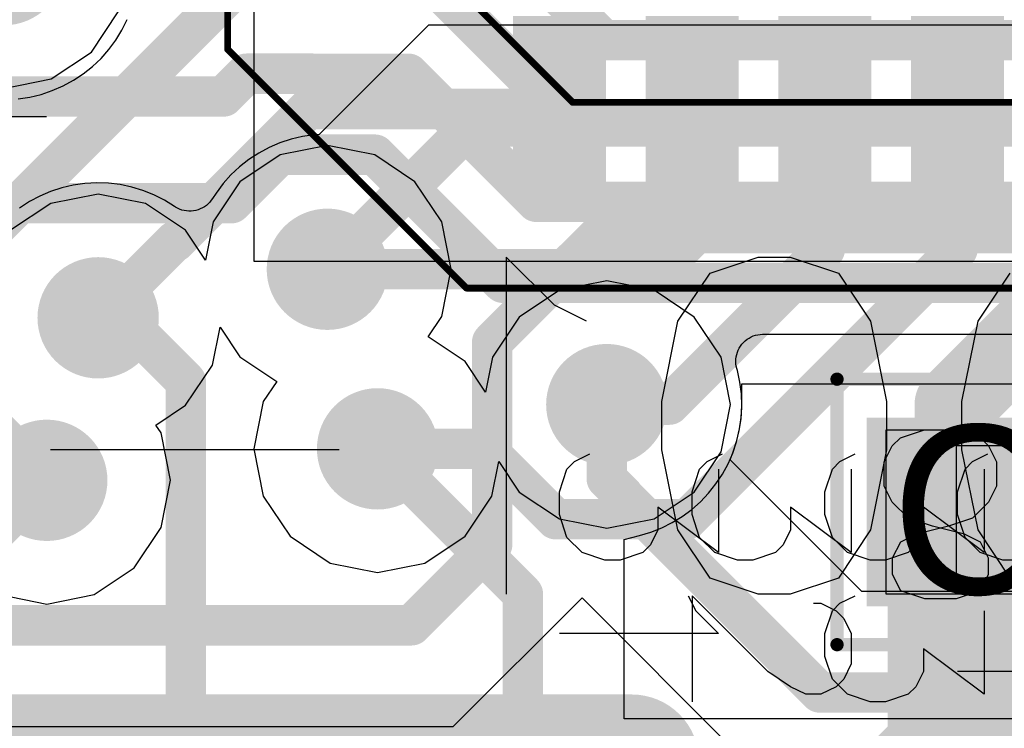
# Model space of a CAD drawing. Header units: millimetres. Extents: x 0 to 559, y 0 to 433.
# Tile 10 of 65: x 86.37 to 90.08, y 90.98 to 93.65. Entities that reach past the tile are written whole.
import ezdxf

# ---------------------------------------------------------------- set-up
doc = ezdxf.new("R2010")
doc.units = ezdxf.units.MM
for name, color, linetype in [('BottomLayer', 5, 'Continuous'), ('BottomOverlay', 54, 'Continuous'), ('BottomSolder', 6, 'Continuous'), ('Mechanical10', 56, 'Continuous'), ('Mechanical11', 56, 'Continuous'), ('Mechanical12', 56, 'Continuous'), ('Mechanical9', 56, 'Continuous'), ('MidLayer1', 16, 'Continuous'), ('MidLayer2', 76, 'Continuous'), ('MultiLayer', 9, 'Continuous'), ('TopLayer', 1, 'Continuous'), ('TopOverlay', 2, 'Continuous'), ('TopPaste', 8, 'Continuous'), ('TopSolder', 216, 'Continuous'), ('ViaHoleLayer', 16, 'Continuous')]:
    doc.layers.add(name, color=color, linetype=linetype)

# ---------------------------------------------------------------- blocks, each defined once
blk = doc.blocks.new('NCS36510_98')
at = {"layer": 'Mechanical10', "const_width": 0.0254}
for points in [[(-2.199894, 2.800096), (-2.800096, 2.199894)], [(-2.800096, 2.199894), (-2.800096, -2.800096)]]:
    blk.add_lwpolyline(points, dxfattribs=at)
at = {"layer": 'Mechanical10', "const_width": 0.0127}
blk.add_lwpolyline([(-2.806446, 2.199894, 1), (-2.793746, 2.199894, 1)], format="xyb", close=True, dxfattribs=at)
blk.add_lwpolyline([(-2.806446, 2.199894, 1), (-2.793746, 2.199894, 1)], format="xyb", close=True, dxfattribs=at)
at = {"layer": 'Mechanical12'}
for p, q in [((-3.400044, -3.400044), (-3.400044, 3.400044)), ((-3.400044, 3.400044), (3.400044, 3.400044))]:
    blk.add_line(p, q, dxfattribs=at)
at = {"layer": 'Mechanical9'}
for p, q in [((-2.85483046, 4.1820846), (-2.85483046, 4.49627752)), ((-4.80189794, 1.65011354), (-4.80189794, 2.249932)), ((-4.43915038, 2.2213697), (-4.353463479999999, 2.249932)), ((-4.353463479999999, 2.249932), (-4.26777404, 2.249932)), ((-4.26777404, 2.249932), (-4.1820846, 2.2213697)), ((-4.49627752, 2.16424256), (-4.43915038, 2.2213697)), ((-4.1820846, 2.2213697), (-4.1535223, 2.1928074)), ((-4.1535223, 2.1928074), (-4.12496, 2.13568026)), ((-4.52483982, 2.07855566), (-4.49627752, 2.16424256)), ((-4.52483982, 2.02142852), (-4.52483982, 2.07855566)), ((-4.49627752, 1.93574162), (-4.52483982, 2.02142852)), ((-4.46771522, 1.90717678), (-4.49627752, 1.93574162)), ((-4.41058808, 1.87861448), (-4.46771522, 1.90717678)), ((-4.49627752, 1.65011354), (-4.32489864, 1.87861448)), ((-4.32489864, 1.87861448), (-4.41058808, 1.87861448)), ((-4.6590839, 1.75006), (-5.058963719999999, 1.75006)), ((-4.94471198, 1.46443192), (-4.6590839, 1.75006)), ((-4.6590839, 1.76436274), (-4.7162085, 1.73580044)), ((-4.43915038, 1.7214977), (-4.353463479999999, 1.75006)), ((-4.353463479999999, 1.75006), (-4.26777404, 1.75006)), ((-4.26777404, 1.75006), (-4.1820846, 1.7214977)), ((-4.7162085, 1.73580044), (-4.80189794, 1.65011354)), ((-4.49627752, 1.66437056), (-4.43915038, 1.7214977)), ((-4.1820846, 1.7214977), (-4.1535223, 1.6929354)), ((-4.1535223, 1.6929354), (-4.12496, 1.63580826)), ((-4.52483982, 1.57868366), (-4.49627752, 1.66437056)), ((-4.1820846, 1.65011354), (-4.49627752, 1.65011354)), ((-4.52483982, 1.52155652), (-4.52483982, 1.57868366)), ((-4.49627752, 1.43586962), (-4.52483982, 1.52155652)), ((-5.00183912, 1.37874248), (-4.94471198, 1.46443192)), ((-4.46771522, 1.40730478), (-4.49627752, 1.43586962)), ((-5.03040142, 1.32161788), (-5.00183912, 1.37874248)), ((-4.49627752, 1.15024154), (-4.32489864, 1.37874248)), ((-4.41058808, 1.37874248), (-4.46771522, 1.40730478)), ((-4.32489864, 1.37874248), (-4.41058808, 1.37874248)), ((-5.03040142, 1.26449074), (-5.03040142, 1.32161788)), ((-5.00183912, 1.20736614), (-5.03040142, 1.26449074)), ((-4.6876462, 1.26449074), (-4.7162085, 1.20736614)), ((-4.6876462, 1.29305558), (-4.6876462, 1.26449074)), ((-4.97327428, 1.2213717), (-4.887587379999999, 1.249934)), ((-4.887587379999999, 1.249934), (-4.80189794, 1.249934)), ((-4.80189794, 1.249934), (-4.7162085, 1.2213717)), ((-4.43915038, 1.2213717), (-4.353463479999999, 1.249934)), ((-4.353463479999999, 1.249934), (-4.26777404, 1.249934)), ((-4.26777404, 1.249934), (-4.1820846, 1.2213717)), ((-5.03040142, 1.16424456), (-4.97327428, 1.2213717)), ((-4.97327428, 1.17880384), (-5.00183912, 1.20736614)), ((-4.7162085, 1.20736614), (-4.74477334, 1.17880384)), ((-4.7162085, 1.2213717), (-4.6876462, 1.1928094)), ((-4.6876462, 1.1928094), (-4.6590839, 1.13568226)), ((-4.49627752, 1.16424456), (-4.43915038, 1.2213717)), ((-4.1820846, 1.2213717), (-4.1535223, 1.1928094)), ((-4.1535223, 1.1928094), (-4.12496, 1.13568226)), ((-5.058963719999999, 1.07855766), (-5.03040142, 1.16424456)), ((-4.916149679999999, 1.15024154), (-4.97327428, 1.17880384)), ((-4.80189794, 1.15024154), (-4.916149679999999, 1.15024154)), ((-4.74477334, 1.17880384), (-4.80189794, 1.15024154)), ((-4.52483982, 1.07855766), (-4.49627752, 1.16424456)), ((-4.1820846, 1.15024154), (-4.49627752, 1.15024154)), ((-5.058963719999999, 1.02143052), (-5.058963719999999, 1.07855766)), ((-4.52483982, 1.02143052), (-4.52483982, 1.07855766)), ((-5.03040142, 0.93574362), (-5.058963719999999, 1.02143052)), ((-4.49627752, 0.93574362), (-4.52483982, 1.02143052)), ((-5.00183912, 0.90717878), (-5.03040142, 0.93574362)), ((-4.46771522, 0.90717878), (-4.49627752, 0.93574362)), ((-4.94471198, 0.8786164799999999), (-5.00183912, 0.90717878)), ((-4.41058808, 0.8786164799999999), (-4.46771522, 0.90717878)), ((-5.03040142, 0.6501155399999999), (-4.85902254, 0.8786164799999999)), ((-4.85902254, 0.8786164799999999), (-4.94471198, 0.8786164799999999)), ((-4.49627752, 0.6501155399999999), (-4.32489864, 0.8786164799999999)), ((-4.32489864, 0.8786164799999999), (-4.41058808, 0.8786164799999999)), ((-4.94471198, 0.15024354), (-4.94471198, 0.750062)), ((-4.43915038, 0.7214997), (-4.353463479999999, 0.750062)), ((-4.353463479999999, 0.750062), (-4.26777404, 0.750062)), ((-4.26777404, 0.750062), (-4.1820846, 0.7214997)), ((-4.49627752, 0.66437256), (-4.43915038, 0.7214997)), ((-4.1820846, 0.7214997), (-4.1535223, 0.6929373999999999)), ((-4.1535223, 0.6929373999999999), (-4.12496, 0.63581026)), ((-4.7162085, 0.6501155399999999), (-5.03040142, 0.6501155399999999)), ((-4.52483982, 0.57868566), (-4.49627752, 0.66437256)), ((-4.1820846, 0.6501155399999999), (-4.49627752, 0.6501155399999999)), ((-4.52483982, 0.52155852), (-4.52483982, 0.57868566))]:
    blk.add_line(p, q, dxfattribs=at)
at = {"layer": 'TopLayer'}
for points in [[(-3.149981, 2.399919), (-3.149981, 2.099945), (-2.499995, 2.399919), (-2.499995, 2.099945)], [(-3.149981, 1.900047), (-3.149981, 1.600073), (-2.499995, 1.900047), (-2.499995, 1.600073)], [(-3.149981, 1.399921), (-3.149981, 1.099947), (-2.499995, 1.399921), (-2.499995, 1.099947)], [(-3.149981, 0.900049), (-3.149981, 0.6000749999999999), (-2.499995, 0.900049), (-2.499995, 0.6000749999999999)]]:
    blk.add_solid(points, dxfattribs=at)
at = {"layer": 'TopOverlay', "const_width": 0.0254}
for points in [[(-2.599944, 3.50012), (-3.50012, 2.599944)], [(-2.599944, 3.50012), (-2.100072, 3.50012)], [(-3.50012, 2.599944), (-3.50012, -3.50012)]]:
    blk.add_lwpolyline(points, dxfattribs=at)
at = {"layer": 'TopOverlay', "const_width": 0.0127}
for points in [[(-2.606294, 3.50012, 1), (-2.593594, 3.50012, 1)], [(-2.606294, 3.50012, 1), (-2.593594, 3.50012, 1)], [(-3.50647, 2.599944, 1), (-3.49377, 2.599944, 1)], [(-3.50647, 2.599944, 1), (-3.49377, 2.599944, 1)]]:
    blk.add_lwpolyline(points, format="xyb", close=True, dxfattribs=at)
at = {"layer": 'TopPaste'}
for points in [[(-3.149981, 2.399919), (-3.149981, 2.099945), (-2.499995, 2.399919), (-2.499995, 2.099945)], [(-3.149981, 1.900047), (-3.149981, 1.600073), (-2.499995, 1.900047), (-2.499995, 1.600073)], [(-3.149981, 1.399921), (-3.149981, 1.099947), (-2.499995, 1.399921), (-2.499995, 1.099947)], [(-3.149981, 0.900049), (-3.149981, 0.6000749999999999), (-2.499995, 0.900049), (-2.499995, 0.6000749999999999)]]:
    blk.add_solid(points, dxfattribs=at)
at = {"layer": 'TopSolder'}
for points in [[(-3.175381, 2.425319), (-3.175381, 2.074545), (-2.474595, 2.425319), (-2.474595, 2.074545)], [(-3.175381, 1.925447), (-3.175381, 1.574673), (-2.474595, 1.925447), (-2.474595, 1.574673)], [(-3.175381, 1.425321), (-3.175381, 1.074547), (-2.474595, 1.425321), (-2.474595, 1.074547)], [(-3.175381, 0.925449), (-3.175381, 0.5746749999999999), (-2.474595, 0.925449), (-2.474595, 0.5746749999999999)]]:
    blk.add_solid(points, dxfattribs=at)
blk = doc.blocks.new('C_0402_110')
at = {"layer": 'Mechanical10', "const_width": 0.050038}
for points in [[(-0.9499599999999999, 0.500126), (-0.9499599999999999, -0.500126)], [(0.9499599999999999, 0.500126), (-0.9499599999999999, 0.500126)], [(0.9499599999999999, 0.500126), (0.9499599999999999, -0.500126)], [(0.9499599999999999, -0.500126), (-0.9499599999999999, -0.500126)]]:
    blk.add_lwpolyline(points, dxfattribs=at)
at = {"layer": 'Mechanical10', "const_width": 0.025019}
for points in [[(-0.9624695, 0.500126, 1), (-0.9374505, 0.500126, 1)], [(-0.9624695, 0.500126, 1), (-0.9374505, 0.500126, 1)], [(0.9374505, 0.500126, 1), (0.9624695, 0.500126, 1)], [(0.9374505, 0.500126, 1), (0.9624695, 0.500126, 1)], [(-0.9624695, -0.500126, 1), (-0.9374505, -0.500126, 1)], [(-0.9624695, -0.500126, 1), (-0.9374505, -0.500126, 1)], [(0.9374505, -0.500126, 1), (0.9624695, -0.500126, 1)], [(0.9374505, -0.500126, 1), (0.9624695, -0.500126, 1)]]:
    blk.add_lwpolyline(points, format="xyb", close=True, dxfattribs=at)
at = {"layer": 'Mechanical11'}
for p, q in [((-0.765048, -0.30988), (-0.765048, 0.30988)), ((-0.765048, 0.30988), (-0.115062, 0.30988)), ((-0.115062, 0.30988), (0.115062, 0.30988)), ((0.115062, 0.30988), (0.765048, 0.30988)), ((0.765048, 0.30988), (0.765048, -0.30988)), ((-0.765048, -0.30988), (-0.765048, -0.30988)), ((-0.115062, -0.30988), (-0.765048, -0.30988)), ((0.115062, -0.30988), (-0.115062, -0.30988)), ((0.765048, -0.30988), (0.115062, -0.30988))]:
    blk.add_line(p, q, dxfattribs=at)
at = {"layer": 'Mechanical12'}
for p, q in [((-0.500126, -0.249936), (-0.500126, 0.249936)), ((-0.500126, 0.249936), (0.500126, 0.249936)), ((0.500126, 0.249936), (0.500126, -0.249936)), ((-0.500126, -0.249936), (-0.500126, -0.249936)), ((0.500126, -0.249936), (-0.500126, -0.249936))]:
    blk.add_line(p, q, dxfattribs=at)
at = {"layer": 'Mechanical9'}
for p, q in [((-1.016, 0), (-1.43924274, 0)), ((-1.31831588, -0.30231588), (-1.016, 0)), ((-0.15115794, -0.6348628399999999), (-0.15115794, 0)), ((-1.37878058, -0.39301166), (-1.31831588, -0.30231588)), ((-1.40901166, -0.45347382), (-1.37878058, -0.39301166)), ((-1.40901166, -0.51393852), (-1.40901166, -0.45347382)), ((-1.37878058, -0.57440068), (-1.40901166, -0.51393852)), ((-1.04623108, -0.51393852), (-1.07646216, -0.57440068)), ((-1.04623108, -0.4837049), (-1.04623108, -0.51393852)), ((0, -0.51393852), (-0.06046215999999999, -0.5441695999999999)), ((-0.06046215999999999, -0.5441695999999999), (-0.15115794, -0.6348628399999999)), ((-1.34854696, -0.60463176), (-1.37878058, -0.57440068)), ((-1.07646216, -0.57440068), (-1.10669578, -0.60463176)), ((-1.2880848, -0.6348628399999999), (-1.34854696, -0.60463176)), ((-1.10669578, -0.60463176), (-1.16715794, -0.6348628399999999)), ((-1.16715794, -0.6348628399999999), (-1.2880848, -0.6348628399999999))]:
    blk.add_line(p, q, dxfattribs=at)
at = {"layer": 'TopLayer'}
for points in [[(-0.2032, 0.3302), (-0.8128, 0.3302), (-0.2032, -0.3302), (-0.8128, -0.3302)], [(0.8128, 0.3302), (0.2032, 0.3302), (0.8128, -0.3302), (0.2032, -0.3302)]]:
    blk.add_solid(points, dxfattribs=at)
at = {"layer": 'TopOverlay'}
for p, q in [((-0.56740298, 0.32574484), (-0.6278651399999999, 0.29551376)), ((-0.44647612, 0.32574484), (-0.56740298, 0.32574484)), ((-0.38601142, 0.29551376), (-0.44647612, 0.32574484)), ((-0.05648959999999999, 0.2350516), (0.03420618, 0.32574484)), ((0.03420618, 0.32574484), (0.03420618, -0.309118)), ((0.49977294, 0.32574484), (0.40907716, 0.29551376)), ((0.6206997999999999, 0.32574484), (0.49977294, 0.32574484)), ((0.7113955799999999, 0.29551376), (0.6206997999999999, 0.32574484)), ((-0.6278651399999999, 0.29551376), (-0.68832984, 0.2350516)), ((-0.32554926, 0.2350516), (-0.38601142, 0.29551376)), ((0.40907716, 0.29551376), (0.37884608, 0.2350516)), ((0.74162666, 0.2350516), (0.7113955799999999, 0.29551376)), ((-0.68832984, 0.2350516), (-0.7185609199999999, 0.1745869)), ((-0.29531818, 0.1745869), (-0.32554926, 0.2350516)), ((-0.11695176, 0.20482052), (-0.05648959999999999, 0.2350516)), ((0.37884608, 0.2350516), (0.37884608, 0.1745869)), ((0.74162666, 0.1745869), (0.74162666, 0.2350516)), ((-0.7185609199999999, 0.1745869), (-0.748792, 0.08389366)), ((0.37884608, 0.1745869), (0.40907716, 0.11412474)), ((0.7113955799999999, 0.11412474), (0.74162666, 0.1745869)), ((0.40907716, 0.11412474), (0.46954186, 0.08389366)), ((0.65093088, 0.08389366), (0.7113955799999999, 0.11412474)), ((-0.748792, 0.08389366), (-0.748792, -0.06726428)), ((0.46954186, 0.08389366), (0.59046872, 0.05366257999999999)), ((0.53000402, 0.05366257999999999), (0.65093088, 0.08389366)), ((0.43931078, 0.02342896), (0.53000402, 0.05366257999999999)), ((0.59046872, 0.05366257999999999), (0.68116196, 0.02342896)), ((0.37884608, -0.0370332), (0.43931078, 0.02342896)), ((0.68116196, 0.02342896), (0.74162666, -0.0370332)), ((0.348615, -0.0974979), (0.37884608, -0.0370332)), ((0.74162666, -0.0370332), (0.77185774, -0.0974979)), ((-0.748792, -0.06726428), (-0.7185609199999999, -0.15796006)), ((0.348615, -0.18819114), (0.348615, -0.0974979)), ((0.77185774, -0.0974979), (0.77185774, -0.18819114)), ((-0.7185609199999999, -0.15796006), (-0.68832984, -0.21842222)), ((-0.32554926, -0.21842222), (-0.29531818, -0.15796006)), ((-0.68832984, -0.21842222), (-0.6278651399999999, -0.27888692)), ((-0.38601142, -0.27888692), (-0.32554926, -0.21842222)), ((0.37884608, -0.24865584), (0.348615, -0.18819114)), ((0.77185774, -0.18819114), (0.74162666, -0.24865584)), ((0.40907716, -0.27888692), (0.37884608, -0.24865584)), ((0.74162666, -0.24865584), (0.7113955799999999, -0.27888692)), ((-0.6278651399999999, -0.27888692), (-0.56740298, -0.309118)), ((-0.44647612, -0.309118), (-0.38601142, -0.27888692)), ((0.49977294, -0.309118), (0.40907716, -0.27888692)), ((0.7113955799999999, -0.27888692), (0.6206997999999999, -0.309118)), ((-0.56740298, -0.309118), (-0.44647612, -0.309118)), ((0.6206997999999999, -0.309118), (0.49977294, -0.309118))]:
    blk.add_line(p, q, dxfattribs=at)
at = {"layer": 'TopPaste'}
for points in [[(-0.2032, 0.3302), (-0.8128, 0.3302), (-0.2032, -0.3302), (-0.8128, -0.3302)], [(0.8128, 0.3302), (0.2032, 0.3302), (0.8128, -0.3302), (0.2032, -0.3302)]]:
    blk.add_solid(points, dxfattribs=at)
at = {"layer": 'TopSolder'}
for points in [[(-0.1778, 0.3556), (-0.8382, 0.3556), (-0.1778, -0.3556), (-0.8382, -0.3556)], [(0.8382, 0.3556), (0.1778, 0.3556), (0.8382, -0.3556), (0.1778, -0.3556)]]:
    blk.add_solid(points, dxfattribs=at)

msp = doc.modelspace()

# ---------------------------------------------------------------- linework, layer by layer
at = {"layer": 'BottomLayer'}
for p, q in [((89.089738, 92.201492), (89.089738, 92.277692)), ((89.089738, 92.277692), (91.54921999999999, 92.277692)), ((89.08694145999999, 92.14670674), (89.08965925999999, 92.19098402)), ((89.08965925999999, 92.19098402), (89.089738, 92.201492)), ((89.08037556, 92.10283331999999), (89.08694145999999, 92.14670674)), ((89.07000982, 92.05969904), (89.08037556, 92.10283331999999)), ((89.05592297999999, 92.01763156), (89.07000982, 92.05969904)), ((89.03822679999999, 91.97695345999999), (89.05592297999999, 92.01763156)), ((89.01705082, 91.93797208), (89.03822679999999, 91.97695345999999)), ((88.9925576, 91.90098714), (89.01705082, 91.93797208)), ((88.96493509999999, 91.86627295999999), (88.9925576, 91.90098714)), ((88.9343916, 91.83410131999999), (88.96493509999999, 91.86627295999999)), ((88.90115824, 91.80471351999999), (88.9343916, 91.83410131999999)), ((88.82766334, 91.7551632), (88.86549409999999, 91.77833562)), ((88.86549409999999, 91.77833562), (88.90115824, 91.80471351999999)), ((88.78795806, 91.73537913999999), (88.82766334, 91.7551632)), ((88.646508, 91.692222), (88.704166, 91.706446)), ((88.70414314, 91.70653743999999), (88.74668052, 91.71912822)), ((88.704166, 91.706446), (88.70414314, 91.70653743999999)), ((88.74668052, 91.71912822), (88.78795806, 91.73537913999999)), ((88.646508, 91.016328), (88.646508, 91.692222)), ((90.34017999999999, 91.016328), (88.646508, 91.016328))]:
    msp.add_line(p, q, dxfattribs=at)
at = {"layer": 'BottomLayer', "const_width": 0.1524}
for points in [[(88.086946, 94.05619999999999), (88.56954599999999, 93.5736)], [(87.960454, 93.75139999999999), (88.44305399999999, 93.2688)], [(88.56954599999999, 93.5736), (94.13239999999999, 93.5736)], [(87.13749399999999, 93.361256), (87.223092, 93.446854)], [(87.223092, 93.446854), (87.475568, 93.446854)], [(87.475568, 93.446854), (87.475822, 93.44659999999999)], [(87.475822, 93.44659999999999), (87.833962, 93.44659999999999)], [(87.833962, 93.44659999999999), (88.31656199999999, 92.964)], [(86.195408, 93.361256), (87.13749399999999, 93.361256)], [(88.44305399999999, 93.2688), (94.25889199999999, 93.2688)], [(87.16645, 92.95891999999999), (87.34933, 93.14179999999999)], [(87.34933, 93.14179999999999), (87.70747, 93.14179999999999)], [(87.70747, 93.14179999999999), (88.19006999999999, 92.6592)], [(88.31656199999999, 92.964), (94.38538399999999, 92.964)], [(86.16645199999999, 92.95891999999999), (87.16645, 92.95891999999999)], [(88.19006999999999, 92.6592), (91.707208, 92.6592)], [(86.6648, 92.52712), (86.755478, 92.52712)], [(86.755478, 92.52712), (86.99499999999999, 92.28759799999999)], [(86.99499999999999, 90.210894), (86.99499999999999, 92.28759799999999)], [(87.71763, 92.033344), (88.265, 91.485974)], [(85.725, 91.16847399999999), (86.47125199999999, 91.914726)], [(88.265, 90.210894), (88.265, 91.485974)]]:
    msp.add_lwpolyline(points, dxfattribs=at)
at = {"layer": 'BottomLayer'}
for points, const_width in [([(88.53144599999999, 93.5736, 1), (88.60764599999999, 93.5736, 1)], 0.07619999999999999), ([(88.53144599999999, 93.5736, 1), (88.60764599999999, 93.5736, 1)], 0.07619999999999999), ([(87.184992, 93.446854, 1), (87.261192, 93.446854, 1)], 0.07619999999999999), ([(87.184992, 93.446854, 1), (87.261192, 93.446854, 1)], 0.07619999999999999), ([(87.437468, 93.446854, 1), (87.513668, 93.446854, 1)], 0.07619999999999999), ([(87.437468, 93.446854, 1), (87.513668, 93.446854, 1)], 0.07619999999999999), ([(87.437722, 93.44659999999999, 1), (87.513922, 93.44659999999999, 1)], 0.07619999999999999), ([(87.437722, 93.44659999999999, 1), (87.513922, 93.44659999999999, 1)], 0.07619999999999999), ([(87.795862, 93.44659999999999, 1), (87.872062, 93.44659999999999, 1)], 0.07619999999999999), ([(87.795862, 93.44659999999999, 1), (87.872062, 93.44659999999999, 1)], 0.07619999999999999), ([(87.09939399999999, 93.361256, 1), (87.17559399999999, 93.361256, 1)], 0.07619999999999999), ([(87.09939399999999, 93.361256, 1), (87.17559399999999, 93.361256, 1)], 0.07619999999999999), ([(88.40495399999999, 93.2688, 1), (88.48115399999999, 93.2688, 1)], 0.07619999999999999), ([(88.40495399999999, 93.2688, 1), (88.48115399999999, 93.2688, 1)], 0.07619999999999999), ([(87.31123, 93.14179999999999, 1), (87.38743, 93.14179999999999, 1)], 0.07619999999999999), ([(87.31123, 93.14179999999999, 1), (87.38743, 93.14179999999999, 1)], 0.07619999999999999), ([(87.66937, 93.14179999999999, 1), (87.74557, 93.14179999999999, 1)], 0.07619999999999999), ([(87.66937, 93.14179999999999, 1), (87.74557, 93.14179999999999, 1)], 0.07619999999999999), ([(88.27846199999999, 92.964, 1), (88.35466199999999, 92.964, 1)], 0.07619999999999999), ([(88.27846199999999, 92.964, 1), (88.35466199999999, 92.964, 1)], 0.07619999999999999), ([(87.12835, 92.95891999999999, 1), (87.20455, 92.95891999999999, 1)], 0.07619999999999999), ([(87.12835, 92.95891999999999, 1), (87.20455, 92.95891999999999, 1)], 0.07619999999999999), ([(87.4268, 92.71, 1), (87.63, 92.71, 1)], 0.2032), ([(86.5632, 92.52712, 1), (86.76639999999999, 92.52712, 1)], 0.2032), ([(88.15196999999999, 92.6592, 1), (88.22816999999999, 92.6592, 1)], 0.07619999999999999), ([(88.15196999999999, 92.6592, 1), (88.22816999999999, 92.6592, 1)], 0.07619999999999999), ([(86.6267, 92.52712, 1), (86.7029, 92.52712, 1)], 0.07619999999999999), ([(86.717378, 92.52712, 1), (86.793578, 92.52712, 1)], 0.07619999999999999), ([(86.717378, 92.52712, 1), (86.793578, 92.52712, 1)], 0.07619999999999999), ([(88.47963, 92.199968, 1), (88.68283, 92.199968, 1)], 0.2032), ([(86.95689999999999, 92.28759799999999, 1), (87.03309999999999, 92.28759799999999, 1)], 0.07619999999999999), ([(86.95689999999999, 92.28759799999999, 1), (87.03309999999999, 92.28759799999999, 1)], 0.07619999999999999), ([(87.61603, 92.033344, 1), (87.81922999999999, 92.033344, 1)], 0.2032), ([(86.369652, 91.914726, 1), (86.572852, 91.914726, 1)], 0.2032), ([(87.67953, 92.033344, 1), (87.75573, 92.033344, 1)], 0.07619999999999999), ([(86.43315199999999, 91.914726, 1), (86.50935199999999, 91.914726, 1)], 0.07619999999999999), ([(88.2269, 91.485974, 1), (88.3031, 91.485974, 1)], 0.07619999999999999), ([(88.2269, 91.485974, 1), (88.3031, 91.485974, 1)], 0.07619999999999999)]:
    msp.add_lwpolyline(points, format="xyb", close=True, dxfattribs=dict(at, const_width=const_width))
at = {"layer": 'BottomOverlay'}
for p, q in [((88.38370182, 92.57431319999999), (88.2023128, 92.75570221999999)), ((88.2023128, 92.75570221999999), (88.2023128, 91.485974)), ((88.97019544, 92.69523751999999), (89.15158699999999, 92.75570221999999)), ((89.15158699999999, 92.75570221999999), (89.27251131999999, 92.75570221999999)), ((89.27251131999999, 92.75570221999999), (89.45390288, 92.69523751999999)), ((88.84926858, 92.5138485), (88.97019544, 92.69523751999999)), ((89.45390288, 92.69523751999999), (89.57482974, 92.5138485)), ((89.97993179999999, 92.5138485), (90.10085866, 92.69523751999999)), ((88.50462868, 92.5138485), (88.38370182, 92.57431319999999)), ((88.78880642, 92.21153262), (88.84926858, 92.5138485)), ((89.57482974, 92.5138485), (89.6352919, 92.21153262)), ((89.91946963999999, 92.21153262), (89.97993179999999, 92.5138485)), ((88.78880642, 92.03014359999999), (88.78880642, 92.21153262)), ((89.6352919, 92.21153262), (89.6352919, 92.03014359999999)), ((89.91946963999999, 92.03014359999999), (89.91946963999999, 92.21153262)), ((87.57349516, 92.03014359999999), (86.48515596, 92.03014359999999)), ((88.84926858, 91.72782772), (88.78880642, 92.03014359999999)), ((89.6352919, 92.03014359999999), (89.57482974, 91.72782772)), ((89.97993179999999, 91.72782772), (89.91946963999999, 92.03014359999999)), ((88.97019544, 91.54643616), (88.84926858, 91.72782772)), ((89.57482974, 91.72782772), (89.45390288, 91.54643616)), ((90.10085866, 91.54643616), (89.97993179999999, 91.72782772)), ((89.15158699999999, 91.485974), (88.97019544, 91.54643616)), ((89.45390288, 91.54643616), (89.27251131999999, 91.485974)), ((89.27251131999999, 91.485974), (89.15158699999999, 91.485974))]:
    msp.add_line(p, q, dxfattribs=at)
at = {"layer": 'BottomSolder', "const_width": 0.2286}
for points in [[(86.195408, 93.85782599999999, 1), (86.424008, 93.85782599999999, 1)], [(87.41409999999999, 92.71, 1), (87.64269999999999, 92.71, 1)], [(86.5505, 92.52712, 1), (86.7791, 92.52712, 1)], [(88.46692999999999, 92.199968, 1), (88.69552999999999, 92.199968, 1)], [(87.60333, 92.033344, 1), (87.83193, 92.033344, 1)], [(86.35695199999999, 91.914726, 1), (86.58555199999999, 91.914726, 1)]]:
    msp.add_lwpolyline(points, format="xyb", close=True, dxfattribs=at)
at = {"layer": 'MidLayer1'}
for p, q in [((86.63932888, 93.52820512), (86.74038024, 93.67943672)), ((86.48809727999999, 93.42715376), (86.63932888, 93.52820512)), ((86.309708, 93.39166996), (86.48809727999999, 93.42715376)), ((87.52839999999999, 93.17615604), (87.35001072, 93.14067224)), ((87.70678928, 93.14067224), (87.52839999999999, 93.17615604)), ((87.35001072, 93.14067224), (87.19877912, 93.03962088)), ((87.85802088, 93.03962088), (87.70678928, 93.14067224)), ((87.19877912, 93.03962088), (87.09772776, 92.88838928)), ((87.95907224, 92.88838928), (87.85802088, 93.03962088)), ((86.6648, 92.99327604), (86.48641072, 92.95779223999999)), ((86.84318927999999, 92.95779223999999), (86.6648, 92.99327604)), ((86.48641072, 92.95779223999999), (86.33517911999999, 92.85674087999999)), ((86.99442087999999, 92.85674087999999), (86.84318927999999, 92.95779223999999)), ((87.06917815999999, 92.7448615), (86.99442087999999, 92.85674087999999)), ((87.09772776, 92.88838928), (87.06917815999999, 92.7448615)), ((87.99455603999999, 92.71), (87.95907224, 92.88838928)), ((87.95907224, 92.53161071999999), (87.99455603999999, 92.71)), ((88.58122999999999, 92.66612404), (88.40284072, 92.63064023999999)), ((88.75961928, 92.63064023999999), (88.58122999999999, 92.66612404)), ((88.40284072, 92.63064023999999), (88.25160912, 92.52958887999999)), ((88.91085088, 92.52958887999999), (88.75961928, 92.63064023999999)), ((87.908384, 92.45575362), (87.95907224, 92.53161071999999)), ((88.25160912, 92.52958887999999), (88.15055776, 92.37835727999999)), ((89.01190224, 92.37835727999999), (88.91085088, 92.52958887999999)), ((87.09547223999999, 92.34873071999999), (87.12402184, 92.49225849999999)), ((87.12402184, 92.49225849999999), (87.19877912, 92.38037912)), ((88.04725087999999, 92.36296487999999), (87.908384, 92.45575362)), ((87.19877912, 92.38037912), (87.33764599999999, 92.28759038)), ((88.15055776, 92.37835727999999), (88.12449989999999, 92.24735423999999)), ((89.04738603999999, 92.199968), (89.01190224, 92.37835727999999)), ((86.99442087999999, 92.19749911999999), (87.09547223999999, 92.34873071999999)), ((88.12449989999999, 92.24735423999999), (88.04725087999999, 92.36296487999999)), ((87.33764599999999, 92.28759038), (87.28695775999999, 92.21173327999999)), ((86.88225448, 92.12255134), (86.99442087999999, 92.19749911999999)), ((87.28695775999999, 92.21173327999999), (87.25147396, 92.033344)), ((89.01190224, 92.02157872), (89.04738603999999, 92.199968)), ((86.90192424, 92.09311527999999), (86.88225448, 92.12255134)), ((86.93740804, 91.914726), (86.90192424, 92.09311527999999)), ((87.25147396, 92.033344), (87.28695775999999, 91.85495472)), ((88.91085088, 91.87034711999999), (89.01190224, 92.02157872)), ((88.14830223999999, 91.85495472), (88.1743601, 91.98595775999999)), ((88.1743601, 91.98595775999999), (88.25160912, 91.87034711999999)), ((86.90192424, 91.73633672), (86.93740804, 91.914726)), ((87.28695775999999, 91.85495472), (87.38800911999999, 91.70372311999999)), ((88.04725087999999, 91.70372311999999), (88.14830223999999, 91.85495472)), ((88.25160912, 91.87034711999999), (88.40284072, 91.76929575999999)), ((88.75961928, 91.76929575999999), (88.91085088, 91.87034711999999)), ((88.40284072, 91.76929575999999), (88.58122999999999, 91.73381196)), ((88.58122999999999, 91.73381196), (88.75961928, 91.76929575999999)), ((86.80087288, 91.58510512), (86.90192424, 91.73633672)), ((87.38800911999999, 91.70372311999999), (87.53924072, 91.60267175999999)), ((87.89601927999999, 91.60267175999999), (88.04725087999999, 91.70372311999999)), ((87.53924072, 91.60267175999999), (87.71763, 91.56718796)), ((87.71763, 91.56718796), (87.89601927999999, 91.60267175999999)), ((86.64964128, 91.48405376), (86.80087288, 91.58510512)), ((86.29286272, 91.48405376), (86.47125199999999, 91.44856996)), ((86.47125199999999, 91.44856996), (86.64964128, 91.48405376))]:
    msp.add_line(p, q, dxfattribs=at)
at = {"layer": 'MidLayer1', "const_width": 0.2032}
for points in [[(87.4268, 92.71, 1), (87.63, 92.71, 1)], [(86.5632, 92.52712, 1), (86.76639999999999, 92.52712, 1)], [(88.47963, 92.199968, 1), (88.68283, 92.199968, 1)], [(87.61603, 92.033344, 1), (87.81922999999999, 92.033344, 1)], [(86.369652, 91.914726, 1), (86.572852, 91.914726, 1)]]:
    msp.add_lwpolyline(points, format="xyb", close=True, dxfattribs=at)
at = {"layer": 'MidLayer2'}
for p, q in [((86.75449502, 93.61136218), (86.77428416, 93.65106492)), ((86.7313226, 93.57353395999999), (86.75449502, 93.61136218)), ((87.90914599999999, 93.629988), (87.496904, 93.21774599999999)), ((94.47910999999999, 93.629988), (87.90914599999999, 93.629988)), ((86.70493961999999, 93.53786982), (86.7313226, 93.57353395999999)), ((86.67554928, 93.50464154), (86.70493961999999, 93.53786982)), ((86.6433751, 93.47410058), (86.67554928, 93.50464154)), ((86.60866091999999, 93.44647807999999), (86.6433751, 93.47410058)), ((86.53268951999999, 93.40081396), (86.57167344, 93.42198739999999)), ((86.57167344, 93.42198739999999), (86.60866091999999, 93.44647807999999)), ((86.44994394, 93.36903855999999), (86.49201142, 93.38312031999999)), ((86.49201142, 93.38312031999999), (86.53268951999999, 93.40081396)), ((86.36293624, 93.35211199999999), (86.40680966, 93.35867535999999)), ((86.40680966, 93.35867535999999), (86.44994394, 93.36903855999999)), ((87.39173022, 93.19979835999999), (87.34956113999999, 93.1860214)), ((87.43493816, 93.20984406), (87.39173022, 93.19979835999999)), ((87.4788573, 93.21608992), (87.43493816, 93.20984406)), ((87.47887, 93.21596799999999), (87.4788573, 93.21608992)), ((87.496904, 93.21774599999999), (87.47887, 93.21596799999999)), ((87.3087535, 93.16862494), (87.26961718, 93.14773598)), ((87.34956113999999, 93.1860214), (87.3087535, 93.16862494)), ((87.2324519, 93.12351453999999), (87.19753706, 93.09614857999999)), ((87.26961718, 93.14773598), (87.2324519, 93.12351453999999)), ((87.19753706, 93.09614857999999), (87.1651419, 93.06584129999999)), ((87.1651419, 93.06584129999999), (87.13551025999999, 93.03282637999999)), ((86.485857, 93.00310329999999), (86.4450519, 92.98569667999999)), ((86.528021, 93.01688788), (86.485857, 93.00310329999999)), ((86.57122894, 93.02694374), (86.528021, 93.01688788)), ((86.61514808, 93.03319721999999), (86.57122894, 93.02694374)), ((86.65944314, 93.03560006), (86.61514808, 93.03319721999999)), ((86.70378138, 93.03413194), (86.65944314, 93.03560006)), ((86.74782244, 93.02880556), (86.70378138, 93.03413194)), ((86.79123104, 93.01965901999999), (86.74782244, 93.02880556)), ((86.83367697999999, 93.00676598), (86.79123104, 93.01965901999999)), ((86.87483768, 92.99022296), (86.83367697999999, 93.00676598)), ((87.13551025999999, 93.03282637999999), (87.10886819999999, 92.99735528)), ((86.4450519, 92.98569667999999), (86.40592065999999, 92.96479756)), ((86.91440071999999, 92.97015442), (86.87483768, 92.99022296)), ((86.95206384, 92.9467153), (86.91440071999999, 92.97015442)), ((87.0909358, 92.96982675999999), (87.0853351, 92.9629586)), ((87.09591927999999, 92.9771572), (87.0909358, 92.96982675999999)), ((87.10886819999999, 92.99735528), (87.095838, 92.97720799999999)), ((87.095838, 92.97720799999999), (87.09591927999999, 92.9771572)), ((86.40592065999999, 92.96479756), (86.36876045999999, 92.94057104)), ((86.952074, 92.946728), (86.95206384, 92.9467153)), ((86.9560872, 92.94410672), (86.952074, 92.946728)), ((86.96382403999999, 92.93978364), (86.9560872, 92.94410672)), ((86.97190886, 92.93614889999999), (86.96382403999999, 92.93978364)), ((86.9802807, 92.93323298), (86.97190886, 92.93614889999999)), ((86.98887352, 92.93105874), (86.9802807, 92.93323298)), ((86.99762127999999, 92.92964142), (86.98887352, 92.93105874)), ((87.00646048, 92.92899372), (86.99762127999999, 92.92964142)), ((87.01532508, 92.92911563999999), (87.00646048, 92.92899372)), ((87.02414141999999, 92.93001226), (87.01532508, 92.92911563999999)), ((87.03284853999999, 92.93167342), (87.02414141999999, 92.93001226)), ((87.04137786, 92.93408642), (87.03284853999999, 92.93167342)), ((87.04966334, 92.93723347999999), (87.04137786, 92.93408642)), ((87.05764402, 92.9410892), (87.04966334, 92.93723347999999)), ((87.0652564, 92.94562818), (87.05764402, 92.9410892)), ((87.0724446, 92.95081232), (87.0652564, 92.94562818)), ((87.07915528, 92.95660352), (87.0724446, 92.95081232)), ((87.0853351, 92.9629586), (87.07915528, 92.95660352)), ((89.10277328, 92.44060506), (89.1097405, 92.44608384)), ((89.1097405, 92.44608384), (89.11715984, 92.4509327)), ((89.11715984, 92.4509327), (89.12497542, 92.45511608)), ((89.12497542, 92.45511608), (89.13312374, 92.4586035)), ((89.13312374, 92.4586035), (89.14154384, 92.46136702)), ((89.14154384, 92.46136702), (89.15017476, 92.46338632)), ((89.15017476, 92.46338632), (89.15894791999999, 92.46464616)), ((89.15894791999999, 92.46464616), (89.16779728, 92.46513637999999)), ((89.16779728, 92.46513637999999), (89.16898599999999, 92.465144)), ((89.16898599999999, 92.465144), (92.84893799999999, 92.465144)), ((89.07641061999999, 92.4054032), (89.08041112, 92.41331276)), ((89.08041112, 92.41331276), (89.08508472, 92.42084132)), ((89.08508472, 92.42084132), (89.0903984, 92.42793807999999)), ((89.0903984, 92.42793807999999), (89.09630897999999, 92.43454208)), ((89.09630897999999, 92.43454208), (89.10277328, 92.44060506)), ((89.06767556, 92.37121479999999), (89.06872965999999, 92.38001589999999)), ((89.06872965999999, 92.38001589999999), (89.0705483, 92.38869)), ((89.0705483, 92.38869), (89.0731137, 92.39717359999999)), ((89.0731137, 92.39717359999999), (89.07641061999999, 92.4054032)), ((89.06739361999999, 92.36235527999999), (89.06767556, 92.37121479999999)), ((89.06788384, 92.35350591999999), (89.06739361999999, 92.36235527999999)), ((89.06914368, 92.34473276), (89.06788384, 92.35350591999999)), ((89.07116298, 92.33610184), (89.06914368, 92.34473276)), ((89.071196, 92.336112), (89.07116298, 92.33610184)), ((89.07339818, 92.32809576), (89.071196, 92.336112)), ((89.08266918, 92.2847151), (89.07339818, 92.32809576)), ((89.0881251, 92.24068928), (89.08266918, 92.2847151)), ((89.08972276, 92.19635611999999), (89.0881251, 92.24068928)), ((89.087452, 92.15205343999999), (89.08972276, 92.19635611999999)), ((89.08132805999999, 92.10811652), (89.087452, 92.15205343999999)), ((89.07139665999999, 92.06488064), (89.08132805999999, 92.10811652)), ((89.05773654, 92.02267599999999), (89.07139665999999, 92.06488064)), ((89.04655799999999, 91.99219599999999), (89.057734, 92.02267599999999)), ((89.057734, 92.02267599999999), (89.05773654, 92.02267599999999)), ((89.54211199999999, 91.496388), (89.04655799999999, 91.99219599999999)), ((91.62973799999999, 91.496388), (89.54211199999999, 91.496388)), ((88.002872, 90.986864), (88.488012, 91.472004)), ((88.488012, 91.472004), (89.226136, 90.73388)), ((86.067646, 90.986864), (88.002872, 90.986864))]:
    msp.add_line(p, q, dxfattribs=at)
at = {"layer": 'MidLayer2', "const_width": 0.1524}
for points in [[(87.52839999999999, 92.71), (88.067134, 93.248734)], [(88.067134, 93.248734), (94.637098, 93.248734)], [(88.14943, 92.43567999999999), (88.560148, 92.846398)], [(88.560148, 92.846398), (94.89668599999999, 92.846398)], [(88.14943, 91.672918), (88.14943, 92.43567999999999)], [(88.58122999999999, 91.92056799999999), (88.58122999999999, 92.199968)], [(88.58122999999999, 91.92056799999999), (88.64168199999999, 91.86011599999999)], [(88.64168199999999, 91.857576), (88.64168199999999, 91.86011599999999)], [(88.64168199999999, 91.857576), (89.384124, 91.115134)], [(87.844884, 91.368372), (88.14943, 91.672918)], [(86.225634, 91.368372), (87.844884, 91.368372)], [(89.384124, 91.115134), (91.77426399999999, 91.115134)]]:
    msp.add_lwpolyline(points, dxfattribs=at)
at = {"layer": 'MidLayer2'}
for points, const_width in [([(88.029034, 93.248734, 1), (88.105234, 93.248734, 1)], 0.07619999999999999), ([(88.029034, 93.248734, 1), (88.105234, 93.248734, 1)], 0.07619999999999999), ([(87.4268, 92.71, 1), (87.63, 92.71, 1)], 0.2032), ([(88.522048, 92.846398, 1), (88.598248, 92.846398, 1)], 0.07619999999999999), ([(88.522048, 92.846398, 1), (88.598248, 92.846398, 1)], 0.07619999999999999), ([(87.49029999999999, 92.71, 1), (87.56649999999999, 92.71, 1)], 0.07619999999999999), ([(86.5632, 92.52712, 1), (86.76639999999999, 92.52712, 1)], 0.2032), ([(88.11133, 92.43567999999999, 1), (88.18753, 92.43567999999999, 1)], 0.07619999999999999), ([(88.11133, 92.43567999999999, 1), (88.18753, 92.43567999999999, 1)], 0.07619999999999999), ([(88.47963, 92.199968, 1), (88.68283, 92.199968, 1)], 0.2032), ([(88.54312999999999, 92.199968, 1), (88.61932999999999, 92.199968, 1)], 0.07619999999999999), ([(87.61603, 92.033344, 1), (87.81922999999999, 92.033344, 1)], 0.2032), ([(86.369652, 91.914726, 1), (86.572852, 91.914726, 1)], 0.2032), ([(88.54312999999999, 91.92056799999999, 1), (88.61932999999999, 91.92056799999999, 1)], 0.07619999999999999), ([(88.54312999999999, 91.92056799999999, 1), (88.61932999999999, 91.92056799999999, 1)], 0.07619999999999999), ([(88.60358199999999, 91.86011599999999, 1), (88.67978199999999, 91.86011599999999, 1)], 0.07619999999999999), ([(88.60358199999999, 91.86011599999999, 1), (88.67978199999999, 91.86011599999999, 1)], 0.07619999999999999), ([(88.60358199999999, 91.857576, 1), (88.67978199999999, 91.857576, 1)], 0.07619999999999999), ([(88.60358199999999, 91.857576, 1), (88.67978199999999, 91.857576, 1)], 0.07619999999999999), ([(88.11133, 91.672918, 1), (88.18753, 91.672918, 1)], 0.07619999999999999), ([(88.11133, 91.672918, 1), (88.18753, 91.672918, 1)], 0.07619999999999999), ([(87.806784, 91.368372, 1), (87.882984, 91.368372, 1)], 0.07619999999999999), ([(87.806784, 91.368372, 1), (87.882984, 91.368372, 1)], 0.07619999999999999), ([(89.346024, 91.115134, 1), (89.422224, 91.115134, 1)], 0.07619999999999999), ([(89.346024, 91.115134, 1), (89.422224, 91.115134, 1)], 0.07619999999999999)]:
    msp.add_lwpolyline(points, format="xyb", close=True, dxfattribs=dict(at, const_width=const_width))
at = {"layer": 'MultiLayer', "const_width": 0.2032}
for points in [[(87.4268, 92.71, 1), (87.63, 92.71, 1)], [(86.5632, 92.52712, 1), (86.76639999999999, 92.52712, 1)], [(88.47963, 92.199968, 1), (88.68283, 92.199968, 1)], [(87.61603, 92.033344, 1), (87.81922999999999, 92.033344, 1)], [(86.369652, 91.914726, 1), (86.572852, 91.914726, 1)]]:
    msp.add_lwpolyline(points, format="xyb", close=True, dxfattribs=at)
at = {"layer": 'TopLayer'}
for points, const_width in [([(86.17102399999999, 92.76079999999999), (87.299292, 93.889068)], 0.1524), ([(86.956392, 92.81464799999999), (87.455756, 93.31401199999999)], 0.1524), ([(87.455756, 93.31401199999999), (88.40266799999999, 93.31401199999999)], 0.1524), ([(88.90254, 92.83064999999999), (88.90254, 93.31401199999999)], 0.1524), ([(89.402666, 92.785692), (89.402666, 93.31401199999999)], 0.1524), ([(89.90253799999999, 92.785692), (89.90253799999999, 93.31401199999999)], 0.1524), ([(88.78188999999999, 92.71), (88.90254, 92.83064999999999)], 0.1524), ([(86.6648, 92.52712), (86.952328, 92.81464799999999)], 0.1524), ([(86.952328, 92.81464799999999), (86.956392, 92.81464799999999)], 0.1524), ([(88.816942, 92.199968), (89.402666, 92.785692)], 0.1524), ([(88.885014, 91.76816799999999), (89.90253799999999, 92.785692)], 0.1524), ([(89.89313999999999, 92.199968), (90.402664, 92.709492)], 0.3048), ([(87.52839999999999, 92.71), (88.78188999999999, 92.71)], 0.1524), ([(89.89313999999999, 91.7956), (89.89313999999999, 92.199968)], 0.3048), ([(86.17102399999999, 92.21495399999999), (86.47125199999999, 91.914726)], 0.1524), ([(88.58122999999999, 92.199968), (88.816942, 92.199968)], 0.1524), ([(87.71763, 92.033344), (88.12402999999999, 92.033344)], 0.1524), ([(88.12402999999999, 92.033344), (88.389206, 91.76816799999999)], 0.1524), ([(89.89313999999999, 90.88170799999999), (89.89313999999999, 91.7956)], 0.508), ([(89.89059999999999, 91.7956), (89.89313999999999, 91.7956)], 0.1524), ([(88.389206, 91.76816799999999), (88.885014, 91.76816799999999)], 0.1524), ([(89.535, 90.523568), (89.89313999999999, 90.88170799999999)], 0.508), ([(83.34120999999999, 90.85376799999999), (88.67520999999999, 90.85376799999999)], 0.508)]:
    msp.add_lwpolyline(points, dxfattribs=dict(at, const_width=const_width))
for points, const_width in [([(87.417656, 93.31401199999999, 1), (87.493856, 93.31401199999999, 1)], 0.07619999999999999), ([(87.417656, 93.31401199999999, 1), (87.493856, 93.31401199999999, 1)], 0.07619999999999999), ([(88.36456799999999, 93.31401199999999, 1), (88.44076799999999, 93.31401199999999, 1)], 0.07619999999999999), ([(88.86444, 93.31401199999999, 1), (88.94064, 93.31401199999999, 1)], 0.07619999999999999), ([(89.364566, 93.31401199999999, 1), (89.440766, 93.31401199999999, 1)], 0.07619999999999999), ([(89.86443799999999, 93.31401199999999, 1), (89.94063799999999, 93.31401199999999, 1)], 0.07619999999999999), ([(87.4268, 92.71, 1), (87.63, 92.71, 1)], 0.2032), ([(88.86444, 92.83064999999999, 1), (88.94064, 92.83064999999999, 1)], 0.07619999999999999), ([(88.86444, 92.83064999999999, 1), (88.94064, 92.83064999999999, 1)], 0.07619999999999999), ([(86.914228, 92.81464799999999, 1), (86.990428, 92.81464799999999, 1)], 0.07619999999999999), ([(86.914228, 92.81464799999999, 1), (86.990428, 92.81464799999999, 1)], 0.07619999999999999), ([(86.918292, 92.81464799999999, 1), (86.994492, 92.81464799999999, 1)], 0.07619999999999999), ([(86.918292, 92.81464799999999, 1), (86.994492, 92.81464799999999, 1)], 0.07619999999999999), ([(89.364566, 92.785692, 1), (89.440766, 92.785692, 1)], 0.07619999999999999), ([(89.364566, 92.785692, 1), (89.440766, 92.785692, 1)], 0.07619999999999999), ([(89.86443799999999, 92.785692, 1), (89.94063799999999, 92.785692, 1)], 0.07619999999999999), ([(89.86443799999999, 92.785692, 1), (89.94063799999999, 92.785692, 1)], 0.07619999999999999), ([(87.49029999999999, 92.71, 1), (87.56649999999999, 92.71, 1)], 0.07619999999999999), ([(88.74378999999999, 92.71, 1), (88.81998999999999, 92.71, 1)], 0.07619999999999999), ([(88.74378999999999, 92.71, 1), (88.81998999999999, 92.71, 1)], 0.07619999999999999), ([(86.5632, 92.52712, 1), (86.76639999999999, 92.52712, 1)], 0.2032), ([(86.6267, 92.52712, 1), (86.7029, 92.52712, 1)], 0.07619999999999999), ([(88.47963, 92.199968, 1), (88.68283, 92.199968, 1)], 0.2032), ([(89.81693999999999, 92.199968, 1), (89.96933999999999, 92.199968, 1)], 0.1524), ([(89.81693999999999, 92.199968, 1), (89.96933999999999, 92.199968, 1)], 0.1524), ([(88.54312999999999, 92.199968, 1), (88.61932999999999, 92.199968, 1)], 0.07619999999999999), ([(88.778842, 92.199968, 1), (88.855042, 92.199968, 1)], 0.07619999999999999), ([(88.778842, 92.199968, 1), (88.855042, 92.199968, 1)], 0.07619999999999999), ([(87.61603, 92.033344, 1), (87.81922999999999, 92.033344, 1)], 0.2032), ([(86.369652, 91.914726, 1), (86.572852, 91.914726, 1)], 0.2032), ([(87.67953, 92.033344, 1), (87.75573, 92.033344, 1)], 0.07619999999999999), ([(88.08592999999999, 92.033344, 1), (88.16212999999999, 92.033344, 1)], 0.07619999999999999), ([(88.08592999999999, 92.033344, 1), (88.16212999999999, 92.033344, 1)], 0.07619999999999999), ([(89.76614, 91.7956, 1), (90.02014, 91.7956, 1)], 0.254), ([(86.43315199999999, 91.914726, 1), (86.50935199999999, 91.914726, 1)], 0.07619999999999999), ([(89.81693999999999, 91.7956, 1), (89.96933999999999, 91.7956, 1)], 0.1524), ([(89.85249999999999, 91.7956, 1), (89.92869999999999, 91.7956, 1)], 0.07619999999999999), ([(89.85503999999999, 91.7956, 1), (89.93123999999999, 91.7956, 1)], 0.07619999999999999), ([(88.351106, 91.76816799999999, 1), (88.427306, 91.76816799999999, 1)], 0.07619999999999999), ([(88.351106, 91.76816799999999, 1), (88.427306, 91.76816799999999, 1)], 0.07619999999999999), ([(88.846914, 91.76816799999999, 1), (88.923114, 91.76816799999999, 1)], 0.07619999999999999), ([(88.846914, 91.76816799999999, 1), (88.923114, 91.76816799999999, 1)], 0.07619999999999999), ([(89.76614, 90.88170799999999, 1), (90.02014, 90.88170799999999, 1)], 0.254), ([(89.76614, 90.88170799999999, 1), (90.02014, 90.88170799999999, 1)], 0.254), ([(88.54821, 90.85376799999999, 1), (88.80220999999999, 90.85376799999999, 1)], 0.254)]:
    msp.add_lwpolyline(points, format="xyb", close=True, dxfattribs=dict(at, const_width=const_width))
at = {"layer": 'TopSolder', "const_width": 0.2286}
for points in [[(86.195408, 93.85782599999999, 1), (86.424008, 93.85782599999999, 1)], [(87.41409999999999, 92.71, 1), (87.64269999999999, 92.71, 1)], [(86.5505, 92.52712, 1), (86.7791, 92.52712, 1)], [(88.46692999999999, 92.199968, 1), (88.69552999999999, 92.199968, 1)], [(87.60333, 92.033344, 1), (87.83193, 92.033344, 1)], [(86.35695199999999, 91.914726, 1), (86.58555199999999, 91.914726, 1)]]:
    msp.add_lwpolyline(points, format="xyb", close=True, dxfattribs=at)
at = {"layer": 'ViaHoleLayer', "const_width": 0.1016}
for points in [[(87.4776, 92.71, 1), (87.5792, 92.71, 1)], [(86.61399999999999, 92.52712, 1), (86.7156, 92.52712, 1)], [(88.53043, 92.199968, 1), (88.63203, 92.199968, 1)], [(87.66682999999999, 92.033344, 1), (87.76843, 92.033344, 1)], [(86.420452, 91.914726, 1), (86.522052, 91.914726, 1)]]:
    msp.add_lwpolyline(points, format="xyb", close=True, dxfattribs=at)

# ---------------------------------------------------------------- block references
for name, p, rotation in [('NCS36510_98', (90.65259999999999, 96.139), 90), ('C_0402_110', (90.3986, 91.7956), 180)]:
    msp.add_blockref(name, p, dxfattribs=dict(rotation=rotation))

# ---------------------------------------------------------------- texts
at = {"layer": 'Mechanical10'}
msp.add_text('C18', height=0.635, dxfattribs=at).set_placement((89.65234799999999, 91.486736))

doc.saveas('drawing.dxf')
